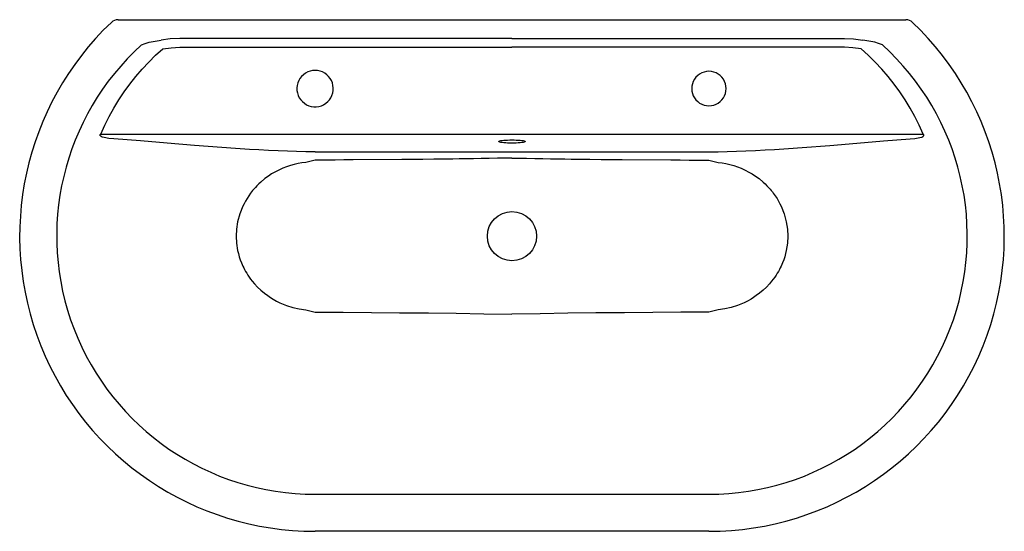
# Model space of a CAD drawing. Header units: millimetres. Extents: x 4047.29 to 4048.29, y 1673.2 to 1673.72.
import ezdxf

# ---------------------------------------------------------------- set-up
doc = ezdxf.new("R2010")
doc.units = ezdxf.units.MM
doc.layers.add('SANINDUSA', color=3, linetype='Continuous')

msp = doc.modelspace()

# ---------------------------------------------------------------- linework, layer by layer
at = {"layer": 'SANINDUSA', "linetype": 'Continuous'}
for p, q in [((4047.3869, 1673.7211), (4048.1869, 1673.7211)), ((4047.7869, 1673.7019), (4047.4494, 1673.7019)), ((4047.7869, 1673.7019), (4048.1245, 1673.7019)), ((4047.4494, 1673.693), (4047.7869, 1673.693)), ((4048.1245, 1673.693), (4047.7869, 1673.693)), ((4047.3694, 1673.6049), (4048.2044, 1673.6049)), ((4047.5869, 1673.5868), (4047.9869, 1673.5868)), ((4047.5869, 1673.5784), (4047.5775, 1673.5761)), ((4047.9869, 1673.5784), (4047.9964, 1673.5761)), ((4047.5775, 1673.4261), (4047.5869, 1673.4238)), ((4047.9964, 1673.4261), (4047.9869, 1673.4238)), ((4047.5869, 1673.2387), (4047.9869, 1673.2387)), ((4047.9869, 1673.2011), (4047.5869, 1673.2011))]:
    msp.add_line(p, q, dxfattribs=at)
at = {"layer": 'SANINDUSA', "linetype": 'Continuous', "flags": 128}
for points in [[(4047.4107, 1673.6955), (4047.4145, 1673.697), (4047.4185, 1673.6982), (4047.4245, 1673.6993), (4047.4305, 1673.7002)], [(4047.4494, 1673.7019), (4047.4399, 1673.7015), (4047.4305, 1673.7002)], [(4048.1245, 1673.7019), (4048.1339, 1673.7015), (4048.1433, 1673.7002)], [(4048.1631, 1673.6955), (4048.1593, 1673.697), (4048.1553, 1673.6982), (4048.1494, 1673.6993), (4048.1433, 1673.7002)], [(4047.3694, 1673.6049), (4047.3734, 1673.6139), (4047.3778, 1673.6227), (4047.3826, 1673.6312), (4047.3876, 1673.6396), (4047.3931, 1673.6478), (4047.3988, 1673.6557), (4047.4049, 1673.6634), (4047.4113, 1673.6708), (4047.418, 1673.678), (4047.425, 1673.6849), (4047.4323, 1673.6914)], [(4047.4323, 1673.6914), (4047.4408, 1673.6926), (4047.4494, 1673.693)], [(4048.1415, 1673.6914), (4048.1331, 1673.6926), (4048.1245, 1673.693)], [(4048.2044, 1673.6049), (4048.2004, 1673.6139), (4048.196, 1673.6227), (4048.1913, 1673.6312), (4048.1862, 1673.6396), (4048.1808, 1673.6478), (4048.175, 1673.6557), (4048.1689, 1673.6634), (4048.1625, 1673.6708), (4048.1558, 1673.678), (4048.1488, 1673.6849), (4048.1415, 1673.6914)], [(4047.5869, 1673.6696), (4047.5843, 1673.6694), (4047.5818, 1673.6688), (4047.5794, 1673.668), (4047.5771, 1673.6667), (4047.575, 1673.6652), (4047.5732, 1673.6634), (4047.5716, 1673.6614), (4047.5703, 1673.6592), (4047.5693, 1673.6568), (4047.5687, 1673.6543), (4047.5684, 1673.6517), (4047.5685, 1673.6491), (4047.569, 1673.6466), (4047.5698, 1673.6441), (4047.5709, 1673.6418), (4047.5723, 1673.6397), (4047.5741, 1673.6378), (4047.5761, 1673.6361), (4047.5782, 1673.6347), (4047.5806, 1673.6337), (4047.5831, 1673.633), (4047.5856, 1673.6326), (4047.5882, 1673.6326), (4047.5908, 1673.633), (4047.5933, 1673.6337), (4047.5956, 1673.6347), (4047.5978, 1673.6361), (4047.5998, 1673.6378), (4047.6015, 1673.6397), (4047.6029, 1673.6418), (4047.6041, 1673.6441), (4047.6049, 1673.6466), (4047.6053, 1673.6491), (4047.6054, 1673.6517), (4047.6051, 1673.6543), (4047.6045, 1673.6568), (4047.6036, 1673.6592), (4047.6023, 1673.6614), (4047.6007, 1673.6634), (4047.5988, 1673.6652), (4047.5967, 1673.6667), (4047.5944, 1673.668), (4047.592, 1673.6688), (4047.5895, 1673.6694), (4047.5869, 1673.6696)], [(4047.9869, 1673.6686), (4047.9844, 1673.6684), (4047.982, 1673.6679), (4047.9797, 1673.667), (4047.9775, 1673.6658), (4047.9755, 1673.6643), (4047.9737, 1673.6626), (4047.9722, 1673.6606), (4047.971, 1673.6584), (4047.9701, 1673.656), (4047.9696, 1673.6536), (4047.9694, 1673.6511), (4047.9696, 1673.6486), (4047.9701, 1673.6462), (4047.971, 1673.6438), (4047.9722, 1673.6416), (4047.9737, 1673.6396), (4047.9755, 1673.6379), (4047.9775, 1673.6364), (4047.9797, 1673.6352), (4047.982, 1673.6343), (4047.9844, 1673.6338), (4047.9869, 1673.6336), (4047.9894, 1673.6338), (4047.9919, 1673.6343), (4047.9942, 1673.6352), (4047.9964, 1673.6364), (4047.9984, 1673.6379), (4048.0001, 1673.6396), (4048.0016, 1673.6416), (4048.0028, 1673.6438), (4048.0037, 1673.6462), (4048.0042, 1673.6486), (4048.0044, 1673.6511), (4048.0042, 1673.6536), (4048.0037, 1673.656), (4048.0028, 1673.6584), (4048.0016, 1673.6606), (4048.0001, 1673.6626), (4047.9984, 1673.6643), (4047.9964, 1673.6658), (4047.9942, 1673.667), (4047.9919, 1673.6679), (4047.9894, 1673.6684), (4047.9869, 1673.6686)], [(4047.3825, 1673.6001), (4047.3776, 1673.6004), (4047.3728, 1673.6012), (4047.3706, 1673.6018), (4047.3696, 1673.6024), (4047.3689, 1673.6029), (4047.3687, 1673.6032), (4047.3686, 1673.6036), (4047.3686, 1673.6039), (4047.3688, 1673.6043), (4047.3693, 1673.6048), (4047.3694, 1673.6049)], [(4047.5869, 1673.5868), (4047.5775, 1673.5869), (4047.5682, 1673.5871), (4047.5588, 1673.5873), (4047.5495, 1673.5877), (4047.5396, 1673.5882), (4047.5299, 1673.5887), (4047.5204, 1673.5893), (4047.5062, 1673.5902), (4047.4922, 1673.5912), (4047.4643, 1673.5933), (4047.4368, 1673.5956), (4047.4096, 1673.5978), (4047.3825, 1673.6001)], [(4047.9869, 1673.5868), (4047.9963, 1673.5869), (4048.0056, 1673.5871), (4048.0151, 1673.5873), (4048.0243, 1673.5877), (4048.0342, 1673.5882), (4048.0439, 1673.5887), (4048.0535, 1673.5893), (4048.0677, 1673.5902), (4048.0816, 1673.5912), (4048.1096, 1673.5933), (4048.137, 1673.5956), (4048.1643, 1673.5978), (4048.1913, 1673.6001)], [(4048.1913, 1673.6001), (4048.1962, 1673.6004), (4048.201, 1673.6012), (4048.2032, 1673.6018), (4048.2043, 1673.6024), (4048.2049, 1673.6029), (4048.2052, 1673.6032), (4048.2052, 1673.6036), (4048.2052, 1673.6039), (4048.205, 1673.6043), (4048.2045, 1673.6048), (4048.2044, 1673.6049)], [(4047.7869, 1673.5956), (4047.7847, 1673.5956), (4047.7825, 1673.5957), (4047.7805, 1673.5958), (4047.7786, 1673.596), (4047.777, 1673.5961), (4047.7756, 1673.5964), (4047.7746, 1673.5966), (4047.7738, 1673.5968), (4047.7735, 1673.5971), (4047.7735, 1673.5974), (4047.7738, 1673.5977), (4047.7746, 1673.5979), (4047.7756, 1673.5982), (4047.777, 1673.5984), (4047.7786, 1673.5986), (4047.7805, 1673.5987), (4047.7825, 1673.5988), (4047.7847, 1673.5989), (4047.7869, 1673.5989), (4047.7891, 1673.5989), (4047.7913, 1673.5988), (4047.7933, 1673.5987), (4047.7952, 1673.5986), (4047.7969, 1673.5984), (4047.7982, 1673.5982), (4047.7993, 1673.5979), (4047.8, 1673.5977), (4047.8004, 1673.5974), (4047.8004, 1673.5971), (4047.8, 1673.5968), (4047.7993, 1673.5966), (4047.7982, 1673.5964), (4047.7969, 1673.5961), (4047.7952, 1673.596), (4047.7933, 1673.5958), (4047.7913, 1673.5957), (4047.7891, 1673.5956), (4047.7869, 1673.5956)], [(4047.7742, 1673.5977), (4047.7742, 1673.5977), (4047.7743, 1673.5977)], [(4047.7995, 1673.5978), (4047.7996, 1673.5977), (4047.7996, 1673.5977)], [(4047.7869, 1673.5803), (4047.78, 1673.5803), (4047.7723, 1673.5802), (4047.7636, 1673.5801), (4047.7556, 1673.5799), (4047.7477, 1673.5798), (4047.7399, 1673.5796), (4047.7333, 1673.5795), (4047.7269, 1673.5794), (4047.7178, 1673.5793), (4047.7077, 1673.5792), (4047.6965, 1673.5791), (4047.6848, 1673.579), (4047.6749, 1673.5789), (4047.6256, 1673.5786), (4047.6161, 1673.5785), (4047.6072, 1673.5784), (4047.5975, 1673.5784), (4047.5869, 1673.5784)], [(4047.7869, 1673.5803), (4047.7938, 1673.5803), (4047.8016, 1673.5802), (4047.8102, 1673.5801), (4047.8183, 1673.5799), (4047.8261, 1673.5798), (4047.834, 1673.5796), (4047.8406, 1673.5795), (4047.847, 1673.5794), (4047.856, 1673.5793), (4047.8661, 1673.5792), (4047.8774, 1673.5791), (4047.8891, 1673.579), (4047.8989, 1673.5789), (4047.9482, 1673.5786), (4047.9578, 1673.5785), (4047.9667, 1673.5784), (4047.9764, 1673.5784), (4047.9869, 1673.5784)], [(4047.5775, 1673.5761), (4047.5735, 1673.5755), (4047.5696, 1673.5748), (4047.5657, 1673.574), (4047.5618, 1673.5729), (4047.5578, 1673.5715), (4047.5541, 1673.5701), (4047.5502, 1673.5683), (4047.5462, 1673.5662), (4047.5428, 1673.5643), (4047.5397, 1673.5622), (4047.536, 1673.5596), (4047.5319, 1673.5561), (4047.5298, 1673.5542), (4047.5279, 1673.5523), (4047.5263, 1673.5505), (4047.5248, 1673.5489), (4047.5235, 1673.5474), (4047.5224, 1673.546), (4047.5215, 1673.5448), (4047.5195, 1673.542), (4047.5178, 1673.5393), (4047.5162, 1673.5366), (4047.5148, 1673.534), (4047.5135, 1673.5315), (4047.5104, 1673.5236), (4047.5083, 1673.5158), (4047.5071, 1673.5083), (4047.5068, 1673.5011), (4047.5071, 1673.4939), (4047.5083, 1673.4864), (4047.509, 1673.4833), (4047.5099, 1673.4802), (4047.511, 1673.477), (4047.5122, 1673.4739), (4047.5135, 1673.4707), (4047.5144, 1673.4689), (4047.5154, 1673.4671), (4047.5164, 1673.4652), (4047.5175, 1673.4633), (4047.5187, 1673.4613), (4047.5201, 1673.4594), (4047.5215, 1673.4574), (4047.5232, 1673.4552), (4047.5255, 1673.4525), (4047.5284, 1673.4494), (4047.5319, 1673.4461), (4047.5355, 1673.443), (4047.5388, 1673.4406), (4047.5417, 1673.4386), (4047.5442, 1673.4371), (4047.5477, 1673.4351), (4047.5512, 1673.4334), (4047.5545, 1673.4319), (4047.5578, 1673.4307), (4047.5644, 1673.4286), (4047.5709, 1673.4271), (4047.5775, 1673.4261)], [(4047.9964, 1673.5761), (4048.0004, 1673.5755), (4048.0042, 1673.5748), (4048.0081, 1673.574), (4048.0121, 1673.5729), (4048.0161, 1673.5715), (4048.0198, 1673.5701), (4048.0236, 1673.5683), (4048.0276, 1673.5662), (4048.031, 1673.5643), (4048.0341, 1673.5622), (4048.0378, 1673.5596), (4048.0419, 1673.5561), (4048.0441, 1673.5542), (4048.0459, 1673.5523), (4048.0476, 1673.5505), (4048.0491, 1673.5489), (4048.0503, 1673.5474), (4048.0514, 1673.546), (4048.0523, 1673.5448), (4048.0543, 1673.542), (4048.0561, 1673.5393), (4048.0577, 1673.5366), (4048.0591, 1673.534), (4048.0603, 1673.5315), (4048.0634, 1673.5236), (4048.0655, 1673.5158), (4048.0667, 1673.5083), (4048.0671, 1673.5011), (4048.0667, 1673.4939), (4048.0655, 1673.4864), (4048.0648, 1673.4833), (4048.0639, 1673.4802), (4048.0629, 1673.477), (4048.0617, 1673.4739), (4048.0603, 1673.4707), (4048.0594, 1673.4689), (4048.0585, 1673.4671), (4048.0575, 1673.4652), (4048.0563, 1673.4633), (4048.0551, 1673.4613), (4048.0538, 1673.4594), (4048.0523, 1673.4574), (4048.0506, 1673.4552), (4048.0483, 1673.4525), (4048.0455, 1673.4494), (4048.0419, 1673.4461), (4048.0383, 1673.443), (4048.035, 1673.4406), (4048.0321, 1673.4386), (4048.0297, 1673.4371), (4048.0261, 1673.4351), (4048.0227, 1673.4334), (4048.0193, 1673.4319), (4048.0161, 1673.4307), (4048.0094, 1673.4286), (4048.003, 1673.4271), (4047.9964, 1673.4261)], [(4047.5869, 1673.4238), (4047.6155, 1673.4237), (4047.6441, 1673.4235), (4047.6726, 1673.4233), (4047.702, 1673.423), (4047.7302, 1673.4227), (4047.7584, 1673.4222), (4047.7869, 1673.4219)], [(4047.9869, 1673.4238), (4047.9584, 1673.4237), (4047.9298, 1673.4235), (4047.9012, 1673.4233), (4047.8719, 1673.423), (4047.8436, 1673.4227), (4047.8155, 1673.4222), (4047.7869, 1673.4219)]]:
    msp.add_lwpolyline(points, dxfattribs=at)
at = {"layer": 'SANINDUSA', "linetype": 'Continuous'}
msp.add_circle((4047.7869, 1673.5011), 0.025, dxfattribs=at)
for centre, radius, start, end in [((4047.3869, 1673.7111), 0.01, 90, 133.6028), ((4048.1869, 1673.7111), 0.01, 46.3972, 90), ((4047.5869, 1673.5011), 0.3, 133.6028, 270), ((4047.9869, 1673.5011), 0.3, 270, 46.3972), ((4047.5869, 1673.5011), 0.2624, 132.1863, 270), ((4047.9869, 1673.5011), 0.2624, 270, 47.8137)]:
    msp.add_arc(centre, radius, start, end, dxfattribs=at)

doc.saveas('drawing.dxf')
